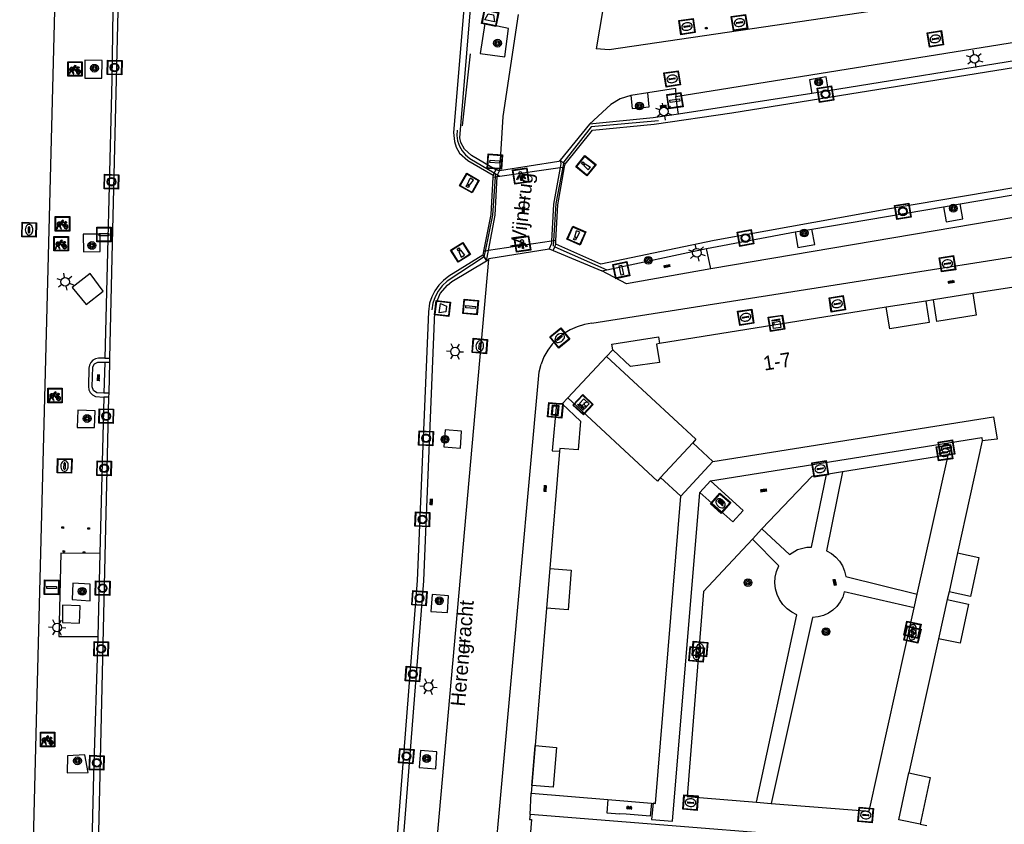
# Model space of a CAD drawing. Header units: metres. Extents: x 93870 to 95789, y 463036 to 464040.
# Tile 137 of 256: x 94283 to 94351, y 463856 to 463912. Entities that reach past the tile are written whole.
import ezdxf
from ezdxf.enums import TextEntityAlignment as Align

# ---------------------------------------------------------------- set-up
doc = ezdxf.new("R2010")
doc.units = ezdxf.units.M
doc.header["$LTSCALE"] = 25.4
for name, color, linetype in [('B_BEBOUWINGSGRENS_0', 1, 'Continuous'), ('B_LUIFEL_1', 200, 'Continuous'), ('B_OVERBOUWLIJN_LIJN_1', 7, 'Continuous'), ('G_GRENS_ALGEMEEN_0', 7, 'Continuous'), ('K_KUNSTWERKGRENS_0', 1, 'Continuous'), ('K_KUNSTWERKGRENS_1', 1, 'Continuous'), ('Q_AFVALBAK_0', 7, 'Continuous'), ('Q_BALUSTRADE_LIJN_1', 193, 'Continuous'), ('Q_BOOM_0', 3, 'Continuous'), ('Q_BRANDKRAAN_0', 5, 'Continuous'), ('Q_CAI-KAST_0', 10, 'Continuous'), ('Q_ELEKTRAKAST_0', 7, 'Continuous'), ('Q_FIETSENREK_0', 6, 'Continuous'), ('Q_INSPECTIE_OF_RIOOLPUT_0', 253, 'Continuous'), ('Q_KOLK_0', 254, 'Continuous'), ('Q_LICHTMAST_0', 2, 'Continuous'), ('Q_LICHTPUNT_1', 7, 'Continuous'), ('Q_MEERPAAL_0', 7, 'Continuous'), ('Q_MEERRING_0', 7, 'Continuous'), ('Q_STRAATNAAMBORD_0', 7, 'Continuous'), ('Q_VERKEERSBORDPAAL_0', 40, 'Continuous'), ('Q_WATERLEIDINGPUT_0', 5, 'Continuous'), ('Q_ZAND_ZOUTBAK_0', 7, 'Continuous'), ('S_GBKN_SYMBOOL_GV_GROOT_0', 7, 'Continuous'), ('S_GBKN_SYMBOOL_OV_GROOT_0', 7, 'Continuous'), ('S_GBKN_SYMBOOL_OV_GROOT_1', 7, 'Continuous'), ('T_HEK_LIJN_0', 6, 'Continuous'), ('T_MUUR_30CM_0', 10, 'Continuous'), ('V_WEGGRENS_0', 7, 'Continuous'), ('V_WEGGRENS_1', 7, 'Continuous'), ('W_KADEMUUR_30CM_0', 10, 'Continuous'), ('W_WATERGRENS_0', 5, 'Continuous'), ('Z_GBKN_HUISNUMMER_0', 252, 'Continuous'), ('Z_KUNSTWERKNAAM_1', 252, 'Continuous'), ('Z_STRAATNAAM_0', 252, 'Continuous')]:
    doc.layers.add(name, color=color, linetype=linetype)
doc.layers.add('Q_PAAL_STEEN_0', color=7, linetype='Continuous', true_color=0xa97373)
doc.layers.add('Q_PAALTJE_0', color=7, linetype='Continuous', true_color=0x666666)

# ---------------------------------------------------------------- blocks, each defined once
blk = doc.blocks.new('Q_ZAND_ZOUTBAK')
for points in [[(-0.5, 0.5), (0.5, 0.5), (0.5, -0.5), (-0.5, -0.5)], [(-0.336, 0.197), (0.331, 0.197), (0.19, -0.251), (-0.196, -0.251)]]:
    blk.add_lwpolyline(points, close=True)
blk.add_lwpolyline([(-0.442, 0.464), (0.438, 0.464, -0.414214), (0.459, 0.442), (0.459, -0.437, -0.414214), (0.438, -0.459), (-0.442, -0.459, -0.414214), (-0.463, -0.437), (-0.463, 0.442), (-0.463, 0.444), (-0.463, 0.446), (-0.463, 0.448), (-0.462, 0.45), (-0.461, 0.451), (-0.46, 0.453), (-0.459, 0.455), (-0.458, 0.456), (-0.457, 0.457), (-0.456, 0.459), (-0.454, 0.46), (-0.453, 0.461), (-0.451, 0.462), (-0.449, 0.462), (-0.447, 0.463), (-0.446, 0.463), (-0.444, 0.464), (-0.442, 0.464)], format="xyb")
blk = doc.blocks.new('Q_AFVALBAK')
for points in [[(-0.5, 0.5), (0.5, 0.5), (0.5, -0.5), (-0.5, -0.5)], [(-0.336, 0.197), (0.331, 0.197), (0.19, -0.251), (-0.196, -0.251)]]:
    blk.add_lwpolyline(points, close=True)
blk.add_lwpolyline([(-0.442, 0.464), (0.438, 0.464, -0.414214), (0.459, 0.442), (0.459, -0.437, -0.414214), (0.438, -0.459), (-0.442, -0.459, -0.414214), (-0.463, -0.437), (-0.463, 0.442), (-0.463, 0.444), (-0.463, 0.446), (-0.463, 0.448), (-0.462, 0.45), (-0.461, 0.451), (-0.46, 0.453), (-0.459, 0.455), (-0.458, 0.456), (-0.457, 0.457), (-0.456, 0.459), (-0.454, 0.46), (-0.453, 0.461), (-0.451, 0.462), (-0.449, 0.462), (-0.447, 0.463), (-0.446, 0.463), (-0.444, 0.464), (-0.442, 0.464)], format="xyb")
blk = doc.blocks.new('Q_STRAATNAAMBORD')
for points in [[(-0.5, 0.5), (0.5, 0.5), (0.5, -0.5), (-0.5, -0.5)], [(-0.369, 0.22), (0.358, 0.22), (0.358, -0.214), (-0.369, -0.214)]]:
    blk.add_lwpolyline(points, close=True)
for points in [[(-0.442, 0.464), (0.438, 0.464, -0.414214), (0.459, 0.442), (0.459, -0.437, -0.414214), (0.438, -0.459), (-0.442, -0.459, -0.414214), (-0.463, -0.437), (-0.463, 0.442), (-0.463, 0.444), (-0.463, 0.446), (-0.463, 0.448), (-0.462, 0.45), (-0.461, 0.451), (-0.46, 0.453), (-0.459, 0.455), (-0.458, 0.456), (-0.457, 0.457), (-0.456, 0.459), (-0.454, 0.46), (-0.453, 0.461), (-0.451, 0.462), (-0.449, 0.462), (-0.447, 0.463), (-0.446, 0.463), (-0.444, 0.464), (-0.442, 0.464)], [(-0.287, 0.16), (0.281, 0.16, -0.414214), (0.303, 0.139), (0.303, -0.134, -0.414214), (0.281, -0.156), (-0.287, -0.156, -0.414214), (-0.308, -0.134), (-0.308, 0.139), (-0.308, 0.14), (-0.308, 0.142), (-0.307, 0.144), (-0.307, 0.146), (-0.306, 0.148), (-0.305, 0.149), (-0.304, 0.151), (-0.303, 0.152), (-0.302, 0.154), (-0.3, 0.155), (-0.299, 0.156), (-0.297, 0.157), (-0.296, 0.158), (-0.294, 0.159), (-0.292, 0.159), (-0.29, 0.16), (-0.288, 0.16), (-0.287, 0.16)]]:
    blk.add_lwpolyline(points, format="xyb")
blk = doc.blocks.new('Q_ELEKTRAKAST')
for points in [[(-0.5, 0.5), (0.5, 0.5), (0.5, -0.5), (-0.5, -0.5)], [(-0.262, 0.264), (0.25, 0.264), (0.25, 0.187), (-0.262, 0.187)], [(-0.262, 0.107), (0.25, 0.107), (0.25, -0.332), (-0.262, -0.332)]]:
    blk.add_lwpolyline(points, close=True)
blk.add_lwpolyline([(-0.442, 0.464), (0.438, 0.464, -0.414214), (0.459, 0.442), (0.459, -0.437, -0.414214), (0.438, -0.459), (-0.442, -0.459, -0.414214), (-0.463, -0.437), (-0.463, 0.442), (-0.463, 0.444), (-0.463, 0.446), (-0.463, 0.448), (-0.462, 0.45), (-0.461, 0.451), (-0.46, 0.453), (-0.459, 0.455), (-0.458, 0.456), (-0.457, 0.457), (-0.456, 0.459), (-0.454, 0.46), (-0.453, 0.461), (-0.451, 0.462), (-0.449, 0.462), (-0.447, 0.463), (-0.446, 0.463), (-0.444, 0.464), (-0.442, 0.464)], format="xyb")
blk.add_lwpolyline([(-0.177, 0.001, -1), (-0.177, -0.069, -1)], format="xyb", close=True)
blk.add_lwpolyline([(0.044, 0.088), (-0.056, -0.112), (0.044, -0.112), (-0.056, -0.312)])
blk = doc.blocks.new('Q_CAI-KAST')
for points in [[(-0.5, 0.5), (0.5, 0.5), (0.5, -0.5), (-0.5, -0.5)], [(-0.262, 0.264), (0.25, 0.264), (0.25, 0.187), (-0.262, 0.187)], [(-0.262, 0.107), (0.25, 0.107), (0.25, -0.332), (-0.262, -0.332)]]:
    blk.add_lwpolyline(points, close=True)
blk.add_lwpolyline([(-0.442, 0.464), (0.438, 0.464, -0.414214), (0.459, 0.442), (0.459, -0.437, -0.414214), (0.438, -0.459), (-0.442, -0.459, -0.414214), (-0.463, -0.437), (-0.463, 0.442), (-0.463, 0.444), (-0.463, 0.446), (-0.463, 0.448), (-0.462, 0.45), (-0.461, 0.451), (-0.46, 0.453), (-0.459, 0.455), (-0.458, 0.456), (-0.457, 0.457), (-0.456, 0.459), (-0.454, 0.46), (-0.453, 0.461), (-0.451, 0.462), (-0.449, 0.462), (-0.447, 0.463), (-0.446, 0.463), (-0.444, 0.464), (-0.442, 0.464)], format="xyb")
blk.add_circle((-0.177, -0.034), 0.0354)
blk = doc.blocks.new('Q_LICHTMAST')
for points in [[(-0.26, 0.15), (-0.52, 0.3)], [(0, 0.3), (0, 0.6)], [(0.26, 0.15), (0.52, 0.3)], [(-0.26, -0.15), (-0.52, -0.3)], [(0, -0.3), (0, -0.6)], [(0.26, -0.15), (0.52, -0.3)]]:
    blk.add_lwpolyline(points)
blk.add_circle((0, 0), 0.3)
blk = doc.blocks.new('Q_VERKEERSBORDPAAL')
for points in [[(-0.5, 0.5), (0.5, 0.5), (0.5, -0.5), (-0.5, -0.5)], [(-0.08, 0.333), (0.071, 0.333), (0.071, -0.329), (-0.08, -0.329)]]:
    blk.add_lwpolyline(points, close=True)
blk.add_lwpolyline([(-0.442, 0.464), (0.438, 0.464, -0.414214), (0.459, 0.442), (0.459, -0.437, -0.414214), (0.438, -0.459), (-0.442, -0.459, -0.414214), (-0.463, -0.437), (-0.463, 0.442), (-0.463, 0.444), (-0.463, 0.446), (-0.463, 0.448), (-0.462, 0.45), (-0.461, 0.451), (-0.46, 0.453), (-0.459, 0.455), (-0.458, 0.456), (-0.457, 0.457), (-0.456, 0.459), (-0.454, 0.46), (-0.453, 0.461), (-0.451, 0.462), (-0.449, 0.462), (-0.447, 0.463), (-0.446, 0.463), (-0.444, 0.464), (-0.442, 0.464)], format="xyb")
blk = doc.blocks.new('Q_PAAL_STEEN')
for points in [[(-0.5, 0.5), (0.5, 0.5), (0.5, -0.5), (-0.5, -0.5)], [(-0.08, 0.333), (0.071, 0.333), (0.071, -0.329), (-0.08, -0.329)]]:
    blk.add_lwpolyline(points, close=True)
blk.add_lwpolyline([(-0.442, 0.464), (0.438, 0.464, -0.414214), (0.459, 0.442), (0.459, -0.437, -0.414214), (0.438, -0.459), (-0.442, -0.459, -0.414214), (-0.463, -0.437), (-0.463, 0.442), (-0.463, 0.444), (-0.463, 0.446), (-0.463, 0.448), (-0.462, 0.45), (-0.461, 0.451), (-0.46, 0.453), (-0.459, 0.455), (-0.458, 0.456), (-0.457, 0.457), (-0.456, 0.459), (-0.454, 0.46), (-0.453, 0.461), (-0.451, 0.462), (-0.449, 0.462), (-0.447, 0.463), (-0.446, 0.463), (-0.444, 0.464), (-0.442, 0.464)], format="xyb")
blk = doc.blocks.new('Q_PAALTJE')
at = {"color": 251, "true_color": 0x666666, "xscale": 0.1, "yscale": 0.1, "zscale": 0.01}
blk.add_blockref('Q_PAAL_STEEN', (0, 0), dxfattribs=at)
blk = doc.blocks.new('Q_KOLK')
blk.add_lwpolyline([(-0.5, 0.5), (0.5, 0.5), (0.5, -0.5), (-0.5, -0.5)], close=True)
for points in [[(-0.442, 0.464), (0.438, 0.464, -0.414214), (0.459, 0.442), (0.459, -0.437, -0.414214), (0.438, -0.459), (-0.442, -0.459, -0.414214), (-0.463, -0.437), (-0.463, 0.442, -0.414214), (-0.442, 0.464)], [(-0.345, 0.105, 0.380426), (-0.276, -0.18)], [(-0.008, 0.266, 0.240218), (-0.345, 0.105)], [(-0.194, 0.045, 0.853344), (-0.194, -0.032)], [(0.331, 0.111, 0.240191), (-0.008, 0.266)], [(0.185, -0.032, 0.849746), (0.185, 0.045)], [(0.267, -0.176, 0.380426), (0.331, 0.111)], [(-0.276, -0.18, 0.148452), (0.012, -0.257)], [(0.012, -0.257, 0.131742), (0.267, -0.176)]]:
    blk.add_lwpolyline(points, format="xyb")
for points in [[(-0.194, 0.045), (0.185, 0.045)], [(0.185, -0.032), (-0.194, -0.032)]]:
    blk.add_lwpolyline(points)
blk = doc.blocks.new('Q_WATERLEIDINGPUT')
blk.add_lwpolyline([(-0.5, 0.5), (0.5, 0.5), (0.5, -0.5), (-0.5, -0.5)], close=True)
for points in [[(-0.442, 0.464), (0.438, 0.464, -0.414214), (0.459, 0.442), (0.459, -0.437, -0.414214), (0.438, -0.459), (-0.442, -0.459, -0.414214), (-0.463, -0.437), (-0.463, 0.442), (-0.463, 0.444), (-0.463, 0.446), (-0.463, 0.448), (-0.462, 0.45), (-0.461, 0.451), (-0.46, 0.453), (-0.459, 0.455), (-0.458, 0.456), (-0.457, 0.457), (-0.456, 0.459), (-0.454, 0.46), (-0.453, 0.461), (-0.451, 0.462), (-0.449, 0.462), (-0.447, 0.463), (-0.446, 0.463), (-0.444, 0.464), (-0.442, 0.464)], [(-0.345, 0.105, 0.380426), (-0.276, -0.18)], [(-0.008, 0.266, 0.240218), (-0.345, 0.105)], [(-0.194, 0.045, 0.853344), (-0.194, -0.032)], [(0.331, 0.111, 0.240191), (-0.008, 0.266)], [(0.185, -0.032, 0.849746), (0.185, 0.045)], [(0.267, -0.176, 0.380426), (0.331, 0.111)], [(-0.276, -0.18, 0.148452), (0.012, -0.257)], [(0.012, -0.257, 0.131742), (0.267, -0.176)]]:
    blk.add_lwpolyline(points, format="xyb")
for points in [[(-0.194, 0.045), (0.185, 0.045)], [(0.185, -0.032), (-0.194, -0.032)]]:
    blk.add_lwpolyline(points)
blk = doc.blocks.new('Q_INSPECTIE_OF_RIOOLPUT')
blk.add_lwpolyline([(-0.5, 0.5), (0.5, 0.5), (0.5, -0.5), (-0.5, -0.5)], close=True)
for points in [[(-0.442, 0.464), (0.438, 0.464, -0.414214), (0.459, 0.442), (0.459, -0.437, -0.414214), (0.438, -0.459), (-0.442, -0.459, -0.414214), (-0.463, -0.437), (-0.463, 0.442), (-0.463, 0.444), (-0.463, 0.446), (-0.463, 0.448), (-0.462, 0.45), (-0.461, 0.451), (-0.46, 0.453), (-0.459, 0.455), (-0.458, 0.456), (-0.457, 0.457), (-0.456, 0.459), (-0.454, 0.46), (-0.453, 0.461), (-0.451, 0.462), (-0.449, 0.462), (-0.447, 0.463), (-0.446, 0.463), (-0.444, 0.464), (-0.442, 0.464)], [(-0.345, 0.105, 0.380426), (-0.276, -0.18)], [(-0.008, 0.266, 0.240218), (-0.345, 0.105)], [(-0.194, 0.045, 0.853344), (-0.194, -0.032)], [(0.331, 0.111, 0.240191), (-0.008, 0.266)], [(0.185, -0.032, 0.849746), (0.185, 0.045)], [(0.267, -0.176, 0.380426), (0.331, 0.111)], [(-0.276, -0.18, 0.148452), (0.012, -0.257)], [(0.012, -0.257, 0.131742), (0.267, -0.176)]]:
    blk.add_lwpolyline(points, format="xyb")
for points in [[(-0.194, 0.045), (0.185, 0.045)], [(0.185, -0.032), (-0.194, -0.032)]]:
    blk.add_lwpolyline(points)
blk = doc.blocks.new('Q_BRANDKRAAN')
blk.add_lwpolyline([(-0.5, 0.5), (0.5, 0.5), (0.5, -0.5), (-0.5, -0.5)], close=True)
for points in [[(-0.442, 0.464), (0.438, 0.464, -0.414214), (0.459, 0.442), (0.459, -0.437, -0.414214), (0.438, -0.459), (-0.442, -0.459, -0.414214), (-0.463, -0.437), (-0.463, 0.442), (-0.463, 0.444), (-0.463, 0.446), (-0.463, 0.448), (-0.462, 0.45), (-0.461, 0.451), (-0.46, 0.453), (-0.459, 0.455), (-0.458, 0.456), (-0.457, 0.457), (-0.456, 0.459), (-0.454, 0.46), (-0.453, 0.461), (-0.451, 0.462), (-0.449, 0.462), (-0.447, 0.463), (-0.446, 0.463), (-0.444, 0.464), (-0.442, 0.464)], [(-0.345, 0.105, 0.380426), (-0.276, -0.18)], [(-0.008, 0.266, 0.240218), (-0.345, 0.105)], [(-0.194, 0.045, 0.853344), (-0.194, -0.032)], [(0.331, 0.111, 0.240191), (-0.008, 0.266)], [(0.185, -0.032, 0.849746), (0.185, 0.045)], [(0.267, -0.176, 0.380426), (0.331, 0.111)], [(-0.276, -0.18, 0.148452), (0.012, -0.257)], [(0.012, -0.257, 0.131742), (0.267, -0.176)]]:
    blk.add_lwpolyline(points, format="xyb")
for points in [[(-0.194, 0.045), (0.185, 0.045)], [(0.185, -0.032), (-0.194, -0.032)]]:
    blk.add_lwpolyline(points)
blk = doc.blocks.new('Q_MEERRING')
blk.add_lwpolyline([(-0.5, 0.5), (0.5, 0.5), (0.5, -0.5), (-0.5, -0.5)], close=True)
blk.add_lwpolyline([(-0.442, 0.464), (0.438, 0.464, -0.414214), (0.459, 0.442), (0.459, -0.437, -0.414214), (0.438, -0.459), (-0.442, -0.459, -0.414214), (-0.463, -0.437), (-0.463, 0.442), (-0.463, 0.444), (-0.463, 0.446), (-0.463, 0.448), (-0.462, 0.45), (-0.461, 0.451), (-0.46, 0.453), (-0.459, 0.455), (-0.458, 0.456), (-0.457, 0.457), (-0.456, 0.459), (-0.454, 0.46), (-0.453, 0.461), (-0.451, 0.462), (-0.449, 0.462), (-0.447, 0.463), (-0.446, 0.463), (-0.444, 0.464), (-0.442, 0.464)], format="xyb")
for radius in [0.3, 0.3, 0.25, 0.25]:
    blk.add_circle((0, 0), radius)
blk = doc.blocks.new('Q_LICHTPUNT')
for points in [[(-0.5, 0.5), (0.5, 0.5), (0.5, -0.5), (-0.5, -0.5)], [(-0.463, 0.464), (0.459, 0.464), (0.459, -0.459), (-0.463, -0.459)], [(-0.123, 0.08), (-0.077, 0.051), (-0.255, -0.233), (-0.301, -0.204)], [(-0.033, 0.032), (0.021, 0.032), (0.021, -0.303), (-0.033, -0.303)], [(0.075, 0.051), (0.121, 0.079), (0.293, -0.209), (0.247, -0.236)]]:
    blk.add_lwpolyline(points, close=True)
blk.add_circle((-0.002, 0.21), 0.103)
blk = doc.blocks.new('Q_FIETSENREK')
for points in [[(-0.5, 0.5), (0.5, 0.5), (0.5, -0.5), (-0.5, -0.5)], [(-0.063, 0.145), (0.184, 0.054), (0.037, -0.093)]]:
    blk.add_lwpolyline(points, close=True)
for points in [[(-0.442, 0.464), (0.438, 0.464, -0.414214), (0.459, 0.442), (0.459, -0.437, -0.414214), (0.438, -0.459), (-0.442, -0.459, -0.414214), (-0.463, -0.437), (-0.463, 0.442), (-0.463, 0.444), (-0.463, 0.446), (-0.463, 0.448), (-0.462, 0.45), (-0.461, 0.451), (-0.46, 0.453), (-0.459, 0.455), (-0.458, 0.456), (-0.457, 0.457), (-0.456, 0.459), (-0.454, 0.46), (-0.453, 0.461), (-0.451, 0.462), (-0.449, 0.462), (-0.447, 0.463), (-0.446, 0.463), (-0.444, 0.464), (-0.442, 0.464)], [(-0.181, 0.106, 0.847256), (-0.324, -0.144)], [(-0.193, 0.075, 0.842492), (-0.305, -0.118)], [(-0.171, 0.065, 0.053288), (-0.193, 0.075)], [(-0.185, -0.134, 0.502492), (-0.147, 0.044)], [(-0.149, 0.089, 0.06236), (-0.181, 0.106)], [(-0.165, -0.161, 0.494489), (-0.125, 0.068)], [(-0.324, -0.144, 0.089606), (-0.421, -0.348)], [(-0.296, -0.162, 0.110942), (-0.375, -0.348)], [(-0.294, -0.105, 0.006942), (-0.305, -0.118)], [(-0.296, -0.162, 0.02458), (-0.283, -0.168)], [(-0.212, -0.105, 0.381614), (-0.294, -0.105)], [(-0.283, -0.168, 0.148109), (-0.198, -0.173)], [(-0.223, -0.136, 0.533998), (-0.276, -0.136)], [(-0.276, -0.136, 0.009682), (-0.271, -0.138)], [(-0.271, -0.138, 0.120201), (-0.218, -0.144)], [(-0.218, -0.144, 0.003554), (-0.223, -0.136)], [(-0.185, -0.134, 0.017985), (-0.212, -0.105)], [(-0.122, -0.348, 0.075837), (-0.198, -0.173)], [(-0.075, -0.348, 0.094234), (-0.165, -0.161)], [(0.095, -0.16, 0.385208), (0.186, -0.333)], [(0.209, -0.054, 0.224648), (0.108, -0.128)], [(0.126, -0.171, 0.376993), (0.197, -0.303)], [(0.212, -0.086, 0.20829), (0.139, -0.139)], [(0.186, -0.333, 1), (0.287, -0.06)], [(0.197, -0.303, 1), (0.276, -0.09)], [(0.287, -0.06, 0.086253), (0.238, -0.051)], [(0.276, -0.09, 0.079305), (0.241, -0.083)]]:
    blk.add_lwpolyline(points, format="xyb")
for points in [[(-0.171, 0.065), (-0.263, -0.038), (-0.239, -0.059), (-0.147, 0.044)], [(0.081, 0.221), (-0.003, 0.252), (-0.149, 0.089)], [(-0.125, 0.068), (-0.086, 0.111), (0.018, -0.131), (0.095, -0.16)], [(0.238, -0.051), (0.229, 0.053), (0.261, 0.093), (0.302, 0.078), (0.314, 0.11), (0.192, 0.155), (0.18, 0.123), (0.231, 0.104), (0.207, 0.076), (-0.04, 0.167), (0, 0.216), (0.07, 0.191), (0.081, 0.221)], [(0.209, -0.054), (0.199, 0.029), (0.057, -0.108)], [(-0.421, -0.348), (-0.375, -0.348)], [(-0.122, -0.348), (-0.075, -0.348)], [(0.057, -0.108), (0.108, -0.128)], [(0.126, -0.171), (0.253, -0.218), (0.241, -0.083)], [(0.139, -0.139), (0.222, -0.17), (0.212, -0.086)]]:
    blk.add_lwpolyline(points)
blk = doc.blocks.new('Q_BOOM')
for radius in [0.27, 0.18, 0.09]:
    blk.add_circle((0, 0), radius)
blk = doc.blocks.new('Q_MEERPAAL')
for points in [[(-0.5, 0.5), (0.5, 0.5), (0.5, -0.5), (-0.5, -0.5)], [(-0.076, 0.32), (0.068, 0.32), (0.068, 0.17), (-0.076, 0.17)]]:
    blk.add_lwpolyline(points, close=True)
blk.add_lwpolyline([(-0.442, 0.464), (0.438, 0.464, -0.414214), (0.459, 0.442), (0.459, -0.437, -0.414214), (0.438, -0.459), (-0.442, -0.459, -0.414214), (-0.463, -0.437), (-0.463, 0.442), (-0.463, 0.444), (-0.463, 0.446), (-0.463, 0.448), (-0.462, 0.45), (-0.461, 0.451), (-0.46, 0.453), (-0.459, 0.455), (-0.458, 0.456), (-0.457, 0.457), (-0.456, 0.459), (-0.454, 0.46), (-0.453, 0.461), (-0.451, 0.462), (-0.449, 0.462), (-0.447, 0.463), (-0.446, 0.463), (-0.444, 0.464), (-0.442, 0.464)], format="xyb")
for points in [[(-0.076, 0.124), (-0.136, -0.311)], [(-0.076, 0.124), (0.068, 0.124)], [(0.068, 0.124), (0.122, -0.311)], [(-0.136, -0.311), (0.122, -0.311)]]:
    blk.add_lwpolyline(points)
blk = doc.blocks.new('S_GBKN_SYMBOOL_OV_GROOT')
for points in [[(-0.21875, 0.0625), (0.21875, 0.0625)], [(-0.21875, 0), (0.21875, 0)], [(-0.1875, 0.0625), (-0.1875, 0)], [(-0.125, 0.09375), (-0.125, 0.0625)], [(-0.125, 0), (-0.125, -0.0625)], [(-0.0625, 0.0625), (-0.0625, 0)], [(0, 0.09375), (0, 0.0625)], [(0, 0), (0, -0.0625)], [(0.0625, 0.0625), (0.0625, 0)], [(0.125, 0.09375), (0.125, 0.0625)], [(0.125, 0), (0.125, -0.0625)], [(0.1875, 0.0625), (0.1875, 0)], [(-0.21875, -0.0625), (0.21875, -0.0625)], [(-0.1875, -0.0625), (-0.1875, -0.09375)], [(-0.0625, -0.0625), (-0.0625, -0.09375)], [(0.0625, -0.0625), (0.0625, -0.09375)], [(0.1875, -0.0625), (0.1875, -0.09375)]]:
    blk.add_lwpolyline(points)
blk = doc.blocks.new('S_GBKN_SYMBOOL_GV_GROOT')
for points in [[(-0.1875, 0.03125), (-0.09375, 0.09375)], [(-0.1875, -0.0625), (0.0625, 0.09375)], [(-0.1875, 0.09375), (0.125, -0.09375)], [(-0.1875, 0), (-0.03125, -0.09375)], [(-0.125, -0.09375), (0.1875, 0.09375)], [(-0.0625, 0.09375), (0.1875, -0.0625)], [(0.03125, -0.09375), (0.1875, 0)], [(0.09375, 0.09375), (0.1875, 0.03125)]]:
    blk.add_lwpolyline(points)

msp = doc.modelspace()

# ---------------------------------------------------------------- linework, layer by layer
at = {"layer": 'B_BEBOUWINGSGRENS_0'}
for p, q in [((94358.599, 463894.377), (94348.982, 463892.852)), ((94346.242, 463892.41), (94345.718, 463892.336)), ((94342.971, 463891.9), (94327.248, 463889.395)), ((94323.999, 463888.956), (94323.572, 463888.5)), ((94327.248, 463889.395), (94327.033, 463889.348)), ((94320.885, 463885.631), (94320.482, 463885.201)), ((94320.482, 463885.201), (94321.776, 463884.006)), ((94320.311, 463881.928), (94319.628, 463873.807)), ((94319.403, 463871.053), (94318.612, 463861.528)), ((94318.383, 463858.768), (94318.342, 463858.238)), ((94318.342, 463858.238), (94323.67, 463857.789)), ((94323.67, 463857.789), (94326.681, 463857.535)), ((94326.681, 463857.535), (94326.964, 463857.511)), ((94345.48, 463854.583), (94318.263, 463856.738))]:
    msp.add_line(p, q, dxfattribs=at)
for points in [[(94345.718, 463892.336), (94345.943, 463890.855), (94343.207, 463890.419), (94342.971, 463891.9)], [(94348.982, 463892.852), (94349.208, 463891.351), (94346.471, 463890.928), (94346.242, 463892.41)], [(94327.033, 463889.348), (94327.246, 463888.079), (94325.224, 463887.807), (94323.999, 463888.956)], [(94323.572, 463888.5), (94329.77, 463882.756), (94329.545, 463882.514)], [(94327.317, 463880.104), (94327.093, 463879.861), (94320.885, 463885.631)], [(94329.545, 463882.514), (94330.951, 463881.209), (94350.412, 463884.305), (94350.655, 463882.774), (94349.629, 463882.653)], [(94321.776, 463884.006), (94321.613, 463882.012), (94320.327, 463882.117), (94320.311, 463881.928)], [(94349.629, 463882.653), (94347.915, 463874.883), (94349.383, 463874.568), (94348.81, 463871.854), (94347.32, 463872.185), (94347.202, 463871.648), (94348.666, 463871.325), (94348.086, 463868.622), (94346.602, 463868.935), (94344.537, 463859.635), (94346.002, 463859.309), (94345.319, 463856.081), (94345.787, 463855.977)], [(94326.964, 463857.511), (94328.718, 463878.812), (94327.317, 463880.104)], [(94319.628, 463873.807), (94321.127, 463873.689), (94320.898, 463870.929), (94319.403, 463871.053)], [(94318.612, 463861.528), (94320.107, 463861.404), (94319.878, 463858.644), (94318.383, 463858.768)], [(94318.263, 463856.738), (94318.234, 463856.409), (94318.36, 463856.393), (94317.441, 463844.704)]]:
    msp.add_lwpolyline(points, dxfattribs=at)
at = {"layer": 'B_LUIFEL_1'}
for p, q in [((94329.545, 463882.514), (94327.317, 463880.104)), ((94330.049, 463879.064), (94330.779, 463879.875))]:
    msp.add_line(p, q, dxfattribs=at)
for points in [[(94330.779, 463879.875), (94349.592, 463882.867), (94349.629, 463882.653)], [(94326.964, 463857.511), (94326.808, 463857.524), (94326.694, 463856.402), (94328.155, 463856.289), (94330.049, 463879.064)]]:
    msp.add_lwpolyline(points, dxfattribs=at)
at = {"layer": 'B_OVERBOUWLIJN_LIJN_1'}
for p, q in [((94345.718, 463892.336), (94342.971, 463891.9)), ((94348.982, 463892.852), (94346.242, 463892.41)), ((94323.572, 463888.5), (94320.885, 463885.631)), ((94330.951, 463881.209), (94328.718, 463878.812)), ((94347.915, 463874.883), (94347.32, 463872.185)), ((94319.628, 463873.807), (94319.403, 463871.053)), ((94347.202, 463871.648), (94346.602, 463868.935)), ((94318.383, 463858.768), (94318.612, 463861.528))]:
    msp.add_line(p, q, dxfattribs=at)
msp.add_lwpolyline([(94345.319, 463856.081), (94343.832, 463856.387), (94344.537, 463859.635)], dxfattribs=at)
at = {"layer": 'G_GRENS_ALGEMEEN_0'}
for p, q in [((94338.969, 463906.912), (94337.805, 463906.725)), ((94346.934, 463898.872), (94348.096, 463899.069)), ((94336.65, 463897.13), (94337.811, 463897.327)), ((94288.778, 463888.379), (94289.127, 463888.376)), ((94288.771, 463888.093), (94288.717, 463885.944)), ((94288.771, 463888.093), (94289.12, 463888.091)), ((94289.063, 463885.662), (94288.71, 463885.664)), ((94289.069, 463885.942), (94288.717, 463885.944)), ((94288.434, 463874.836), (94288.288, 463869.077))]:
    msp.add_line(p, q, dxfattribs=at)
for points in [[(94288.717, 463885.944), (94288.214, 463885.967), (94287.987, 463886.131), (94287.904, 463886.399), (94287.941, 463887.779), (94288.07, 463887.995), (94288.301, 463888.095), (94288.771, 463888.093)], [(94334.341, 463876.548), (94336.252, 463874.773), (94336.813, 463875.124), (94337.457, 463875.278), (94337.789, 463875.276), (94338.818, 463880.311)], [(94339.932, 463880.497), (94338.831, 463875.021), (94339.168, 463874.835), (94339.47, 463874.594), (94339.726, 463874.307), (94339.931, 463873.98), (94340.078, 463873.624), (94340.163, 463873.248), (94345.12, 463872.027)], [(94330.049, 463879.064), (94332.331, 463877.029), (94333.044, 463877.815), (94330.779, 463879.875)], [(94333.974, 463857.603), (94336.773, 463870.584), (94336.413, 463870.77), (94336.087, 463871.013), (94335.806, 463871.305), (94335.576, 463871.64), (94335.404, 463872.007), (94335.294, 463872.398), (94335.249, 463872.801), (94335.271, 463873.206), (94335.358, 463873.602), (94335.509, 463873.979), (94333.685, 463875.839)], [(94344.912, 463871.071), (94340.061, 463872.185), (94339.947, 463871.821), (94339.774, 463871.481), (94339.546, 463871.175), (94339.271, 463870.911), (94338.955, 463870.697), (94338.608, 463870.538), (94338.24, 463870.44), (94337.86, 463870.404), (94334.993, 463857.523)]]:
    msp.add_lwpolyline(points, dxfattribs=at)
at = {"layer": 'K_KUNSTWERKGRENS_0'}
for p, q in [((94316.171, 463900.986), (94320.347, 463901.593)), ((94320.347, 463901.593), (94320.538, 463901.621)), ((94320.538, 463901.621), (94320.66, 463901.639)), ((94320.66, 463901.639), (94320.66, 463901.639)), ((94315.693, 463900.916), (94315.86, 463900.941)), ((94315.693, 463900.916), (94315.693, 463900.916)), ((94315.86, 463900.941), (94315.996, 463900.96)), ((94315.996, 463900.96), (94316.171, 463900.986)), ((94314.993, 463895.524), (94315.074, 463895.393)), ((94315.074, 463895.393), (94315.237, 463895.131))]:
    msp.add_line(p, q, dxfattribs=at)
at = {"layer": 'K_KUNSTWERKGRENS_1'}
for p, q in [((94320.564, 463901.924), (94320.348, 463902.095)), ((94320.592, 463901.902), (94320.564, 463901.924)), ((94320.693, 463901.822), (94320.592, 463901.902)), ((94315.785, 463901.214), (94315.701, 463901.06)), ((94315.903, 463901.432), (94315.785, 463901.214)), ((94316.155, 463901.363), (94315.903, 463901.432)), ((94320.66, 463901.639), (94320.693, 463901.822)), ((94320.045, 463896.266), (94320.059, 463896.537)), ((94315.045, 463895.783), (94314.993, 463895.524)), ((94319.585, 463895.96), (94319.869, 463895.847)), ((94319.869, 463895.847), (94319.974, 463896.097)), ((94319.974, 463896.097), (94320.045, 463896.266)), ((94314.993, 463895.524), (94315.237, 463895.131)), ((94315.237, 463895.131), (94315.387, 463895.215))]:
    msp.add_line(p, q, dxfattribs=at)
for points in [[(94320.348, 463902.095), (94320.259, 463901.998), (94316.155, 463901.363)], [(94320.059, 463896.537), (94320.183, 463899.013), (94320.66, 463901.639)], [(94315.693, 463900.916), (94315.551, 463898.328), (94315.045, 463895.783)], [(94315.387, 463895.215), (94315.407, 463895.293), (94319.585, 463895.96)]]:
    msp.add_lwpolyline(points, dxfattribs=at)
at = {"layer": 'Q_BALUSTRADE_LIJN_1'}
for p, q in [((94320.591, 463901.902), (94320.538, 463901.621)), ((94320.592, 463901.902), (94320.591, 463901.902)), ((94320.606, 463901.978), (94320.592, 463901.902)), ((94320.606, 463901.978), (94320.606, 463901.978)), ((94315.86, 463900.941), (94315.875, 463901.161)), ((94315.875, 463901.161), (94315.875, 463901.163)), ((94319.899, 463896.513), (94319.876, 463896.14)), ((94315.092, 463895.405), (94315.174, 463895.803))]:
    msp.add_line(p, q, dxfattribs=at)
for points in [[(94320.538, 463901.621), (94320.055, 463899.101), (94319.899, 463896.513)], [(94315.174, 463895.803), (94315.688, 463898.298), (94315.86, 463900.941)]]:
    msp.add_lwpolyline(points, dxfattribs=at)
at = {"layer": 'T_HEK_LIJN_0'}
for p, q in [((94313.59, 463904.481), (94314.125, 463909.472)), ((94320.606, 463901.978), (94320.564, 463901.924)), ((94320.564, 463901.924), (94320.564, 463901.924)), ((94315.785, 463901.214), (94315.875, 463901.161)), ((94315.875, 463901.161), (94316.017, 463901.077)), ((94316.017, 463901.077), (94316.171, 463900.986)), ((94319.974, 463896.097), (94319.974, 463896.097)), ((94319.974, 463896.097), (94323.583, 463894.509))]:
    msp.add_line(p, q, dxfattribs=at)
for points in [[(94327.166, 463904.833), (94322.506, 463904.413), (94320.606, 463901.978)], [(94313.216, 463904.183), (94313.196, 463903.807), (94313.246, 463903.434), (94313.365, 463903.078), (94313.548, 463902.749), (94313.79, 463902.46), (94314.081, 463902.222), (94315.785, 463901.214)], [(94315.074, 463895.393), (94312.513, 463893.707), (94312.176, 463893.391), (94311.896, 463893.024), (94311.68, 463892.616), (94311.534, 463892.178), (94311.463, 463891.722)]]:
    msp.add_lwpolyline(points, dxfattribs=at)
at = {"layer": 'T_MUUR_30CM_0'}
for points in [[(94323.999, 463888.956), (94323.942, 463889.35), (94327.183, 463889.859), (94327.248, 463889.395)], [(94320.482, 463885.201), (94320.089, 463885.236), (94319.807, 463881.95), (94320.311, 463881.928)], [(94323.67, 463857.789), (94323.6, 463856.87), (94324.501, 463856.8)], [(94326.681, 463857.535), (94326.604, 463856.638), (94324.928, 463856.768)]]:
    msp.add_lwpolyline(points, dxfattribs=at)
at = {"layer": 'V_WEGGRENS_0'}
for p, q in [((94328.368, 463906.516), (94417.387, 463920.759)), ((94323.309, 463912.546), (94322.856, 463909.815)), ((94316.51, 463909.25), (94316.77, 463911.22)), ((94354.884, 463909.473), (94338.969, 463906.912)), ((94288.6, 463909), (94287.39, 463909.03)), ((94326.433, 463906.762), (94325.266, 463906.583)), ((94328.353, 463907.057), (94326.433, 463906.762)), ((94328.353, 463907.057), (94328.368, 463906.516)), ((94337.805, 463906.725), (94328.55, 463905.285)), ((94328.55, 463905.285), (94328.368, 463906.516)), ((94322.38, 463904.592), (94320.348, 463902.095)), ((94348.096, 463899.069), (94357.118, 463900.597)), ((94337.811, 463897.327), (94346.934, 463898.872)), ((94330.505, 463895.987), (94336.65, 463897.13)), ((94288.459, 463896.97), (94287.27, 463896.97)), ((94319.869, 463895.847), (94323.249, 463894.435)), ((94323.583, 463894.509), (94330.505, 463895.987)), ((94330.797, 463894.567), (94330.505, 463895.987)), ((94315.387, 463895.215), (94309.476, 463829.01)), ((94323.249, 463894.435), (94323.583, 463894.509)), ((94287.76, 463894.25), (94286.51, 463893.28)), ((94320.885, 463885.631), (94323.572, 463888.5)), ((94288.71, 463885.664), (94288.434, 463874.836)), ((94288.11, 463884.72), (94286.9, 463884.78)), ((94313.435, 463882.149), (94313.515, 463883.316)), ((94347.023, 463881.628), (94339.932, 463880.497)), ((94347.263, 463881.666), (94347.023, 463881.628)), ((94339.932, 463880.497), (94338.818, 463880.311)), ((94334.341, 463876.548), (94333.685, 463875.839)), ((94312.531, 463870.74), (94312.611, 463871.907)), ((94344.912, 463871.071), (94345.12, 463872.027)), ((94287.02, 463870), (94287.06, 463871.22)), ((94311.724, 463859.915), (94311.805, 463861.082)), ((94318.612, 463861.528), (94318.383, 463858.768)), ((94287.39, 463860.88), (94286.18, 463860.81)), ((94318.263, 463856.738), (94318.342, 463858.238)), ((94333.974, 463857.603), (94334.993, 463857.523)), ((94324.928, 463856.768), (94324.501, 463856.8))]:
    msp.add_line(p, q, dxfattribs=at)
for points in [[(94284.06, 463864.14), (94286.834, 463971.563), (94288.559, 463977.652), (94288.836, 463984.606)], [(94288.836, 463984.606), (94290.99, 463984.995), (94290.695, 463973.912), (94290.43, 463960.902), (94289.64, 463933.329), (94289.27, 463907.699), (94288.778, 463888.379)], [(94315.903, 463901.432), (94314.195, 463902.419), (94313.726, 463902.85), (94313.477, 463903.322), (94313.408, 463903.642), (94317.037, 463947.552)], [(94414.88, 463925.86), (94414.52, 463925.01), (94413.26, 463924.38), (94378.84, 463917.86), (94323.744, 463909.741), (94322.856, 463909.815)], [(94317.436, 463912.184), (94316.38, 463905.13), (94316.155, 463901.363)], [(94316.77, 463911.22), (94315.12, 463911.56), (94314.8, 463909.5), (94316.51, 463909.25)], [(94416.2, 463910.558), (94416.488, 463909.075), (94330.797, 463894.567)], [(94287.39, 463909.03), (94287.38, 463907.78), (94288.56, 463907.78), (94288.6, 463909)], [(94338.969, 463906.912), (94338.795, 463907.877), (94337.635, 463907.668), (94337.805, 463906.725)], [(94325.266, 463906.583), (94325.356, 463905.678), (94326.529, 463905.794), (94326.433, 463906.762)], [(94325.266, 463906.583), (94324.524, 463906.361), (94323.865, 463905.952), (94322.38, 463904.592)], [(94328.55, 463905.285), (94326.812, 463905.028), (94322.38, 463904.592)], [(94322.56, 463890.797), (94373.625, 463898.837), (94373.975, 463898.793), (94374.308, 463898.678), (94374.609, 463898.496), (94374.866, 463898.255), (94375.039, 463898.016), (94375.247, 463897.468), (94375.255, 463896.881)], [(94346.934, 463898.872), (94347.121, 463897.833), (94348.281, 463898.042), (94348.096, 463899.069)], [(94336.65, 463897.13), (94336.846, 463896.039), (94338.005, 463896.248), (94337.811, 463897.327)], [(94287.27, 463896.97), (94287.29, 463895.75), (94288.459, 463895.78), (94288.459, 463896.97)], [(94307.457, 463829.191), (94310.889, 463872.943), (94311.672, 463891.562), (94311.739, 463892.123), (94312.034, 463892.847), (94312.536, 463893.447), (94312.85, 463893.681), (94315.237, 463895.131)], [(94330.797, 463894.567), (94324.965, 463893.533), (94323.249, 463894.435)], [(94286.51, 463893.28), (94287.489, 463892.09), (94288.67, 463893.03), (94287.76, 463894.25)], [(94322.56, 463890.797), (94322.036, 463890.71), (94321.528, 463890.557), (94321.043, 463890.341), (94320.589, 463890.065), (94320.175, 463889.733), (94319.806, 463889.351), (94319.489, 463888.925), (94319.228, 463888.463), (94319.028, 463887.971)], [(94288.778, 463888.379), (94288.345, 463888.382), (94288.139, 463888.335), (94287.953, 463888.231), (94287.805, 463888.079), (94287.706, 463887.891), (94287.664, 463887.683), (94287.641, 463886.411), (94287.673, 463886.19), (94287.77, 463885.99), (94287.924, 463885.829), (94288.119, 463885.722), (94288.71, 463885.664)], [(94315.07, 463845.11), (94318.888, 463887.432), (94319.028, 463887.971)], [(94286.9, 463884.78), (94286.85, 463883.56), (94288.05, 463883.56), (94288.11, 463884.72)], [(94313.515, 463883.316), (94312.389, 463883.41), (94312.295, 463882.239), (94313.435, 463882.149)], [(94345.12, 463872.027), (94347.235, 463881.54), (94347.263, 463881.666)], [(94338.818, 463880.311), (94337.801, 463880.173), (94334.341, 463876.548)], [(94333.685, 463875.839), (94330.284, 463872.196), (94329.169, 463857.991), (94333.974, 463857.603)], [(94288.434, 463874.836), (94285.717, 463874.872), (94285.588, 463869.094), (94288.288, 463869.077)], [(94287.76, 463872.72), (94286.57, 463872.78), (94286.52, 463871.66), (94287.75, 463871.56), (94287.76, 463872.72)], [(94312.611, 463871.907), (94311.485, 463872.001), (94311.391, 463870.83), (94312.531, 463870.74)], [(94287.06, 463871.22), (94285.85, 463871.25), (94285.84, 463870.06), (94287.02, 463870)], [(94334.993, 463857.523), (94341.775, 463856.975), (94344.912, 463871.071)], [(94288.288, 463869.077), (94287.987, 463859.512), (94287.283, 463829.818)], [(94287.073, 463812.13), (94284.286, 463813.171), (94283.937, 463813.343), (94283.623, 463813.572), (94283.353, 463813.852), (94283.134, 463814.173), (94282.973, 463814.528), (94282.876, 463814.904), (94282.833, 463815.409), (94284.06, 463864.14)], [(94311.805, 463861.082), (94310.678, 463861.176), (94310.585, 463860.005), (94311.724, 463859.915)], [(94286.18, 463860.81), (94286.17, 463859.63), (94287.62, 463859.66), (94287.39, 463860.88)]]:
    msp.add_lwpolyline(points, dxfattribs=at)
at = {"layer": 'V_WEGGRENS_1'}
for p, q in [((94316.017, 463901.077), (94316.155, 463901.363)), ((94315.237, 463895.131), (94315.373, 463895.832))]:
    msp.add_line(p, q, dxfattribs=at)
for points in [[(94320.348, 463902.095), (94320.398, 463901.875), (94320.347, 463901.593)], [(94320.347, 463901.593), (94319.884, 463899.047), (94319.756, 463896.491)], [(94315.373, 463895.832), (94315.849, 463898.29), (94315.996, 463900.96)], [(94315.996, 463900.96), (94316.001, 463901.044), (94316.017, 463901.077)], [(94319.756, 463896.491), (94319.748, 463896.334), (94319.585, 463895.96)]]:
    msp.add_lwpolyline(points, dxfattribs=at)
at = {"layer": 'W_KADEMUUR_30CM_0'}
for p, q in [((94320.66, 463901.639), (94320.693, 463901.822)), ((94315.701, 463901.06), (94315.693, 463900.916)), ((94319.756, 463896.491), (94315.373, 463895.832)), ((94319.899, 463896.513), (94319.756, 463896.491)), ((94320.059, 463896.537), (94319.899, 463896.513)), ((94315.174, 463895.803), (94315.045, 463895.783)), ((94315.373, 463895.832), (94315.174, 463895.803))]:
    msp.add_line(p, q, dxfattribs=at)
for points in [[(94320.045, 463896.266), (94320.059, 463896.537), (94320.059, 463896.537)], [(94315.045, 463895.783), (94315.044, 463895.783), (94314.993, 463895.524)]]:
    msp.add_lwpolyline(points, dxfattribs=at)
at = {"layer": 'W_WATERGRENS_0'}
for p, q in [((94289.314, 463896.317), (94291.454, 463985.534)), ((94289.127, 463888.376), (94289.314, 463896.317)), ((94289.12, 463888.091), (94289.127, 463888.376)), ((94289.069, 463885.942), (94289.12, 463888.091)), ((94287.749, 463829.816), (94289.063, 463885.662)), ((94289.063, 463885.662), (94289.069, 463885.942))]:
    msp.add_line(p, q, dxfattribs=at)
for points in [[(94322.612, 463993.825), (94322.174, 463993.657), (94321.762, 463993.431), (94321.385, 463993.151), (94321.05, 463992.823), (94320.762, 463992.452), (94320.527, 463992.046), (94320.349, 463991.611), (94320.232, 463991.157), (94312.965, 463904.02)], [(94320.693, 463901.822), (94322.595, 463904.167), (94326.878, 463904.592), (94332.257, 463905.388), (94411.662, 463918.177), (94416.654, 463919.41)], [(94420.041, 463911.573), (94416.418, 463911.045), (94404.1, 463909.008), (94343.191, 463898.719), (94331.023, 463896.539), (94323.169, 463894.895), (94320.045, 463896.266)], [(94312.965, 463904.02), (94313.019, 463903.395), (94313.131, 463902.992), (94313.379, 463902.587), (94313.952, 463902.065), (94315.701, 463901.06)], [(94314.993, 463895.524), (94312.643, 463894.05), (94312.265, 463893.77), (94311.935, 463893.436), (94311.661, 463893.054), (94311.448, 463892.635), (94311.302, 463892.188)], [(94311.302, 463892.188), (94311.219, 463891.595), (94310.443, 463872.968), (94306.321, 463820.434), (94305.486, 463811.647), (94303.55, 463811.515)]]:
    msp.add_lwpolyline(points, dxfattribs=at)
at = {"layer": 'Z_KUNSTWERKNAAM_1'}
msp.add_line((94317.821, 463898.604), (94317.938, 463899.597), dxfattribs=at)
at = {"layer": 'Z_STRAATNAAM_0'}
msp.add_line((94313.683, 463867.91), (94313.767, 463868.906), dxfattribs=at)

# ---------------------------------------------------------------- block references
at = {"layer": 'Q_AFVALBAK_0', "rotation": 168.3565685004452}
msp.add_blockref('Q_AFVALBAK', (94315.5, 463911.955), dxfattribs=at)
at = {"layer": 'Q_BOOM_0'}
for p, rotation in [((94316.01, 463910.205), 82.48157312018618), ((94288.06, 463908.47), 88.12212255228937), ((94338.285, 463907.526), 10.21354199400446), ((94325.854, 463905.849), 5.647715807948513), ((94347.625, 463898.77), 9.62216495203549), ((94337.281, 463897.055), 9.630297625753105), ((94287.88, 463896.19), 1.470056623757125), ((94326.469, 463895.161), 12.052919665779), ((94287.55, 463884.19), 87.03906386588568), ((94312.37, 463882.75), 85.41052138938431), ((94333.375, 463872.822), 46.9676501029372), ((94287.209, 463872.22), 177.1135814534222), ((94311.97, 463871.56), 175.2279361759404), ((94338.788, 463869.422), 77.45188381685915), ((94311.1, 463860.63), 85.45914035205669), ((94286.88, 463860.47), 3.310941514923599)]:
    msp.add_blockref('Q_BOOM', p, dxfattribs=dict(at, rotation=rotation))
at = {"layer": 'Q_BRANDKRAAN_0'}
for p, rotation in [((94332.792, 463911.631), 8.382830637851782), ((94283.526, 463897.279), 88.5207713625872), ((94333.224, 463891.209), 9.052325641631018)]:
    msp.add_blockref('Q_BRANDKRAAN', p, dxfattribs=dict(at, rotation=rotation))
at = {"layer": 'Q_CAI-KAST_0', "rotation": 9.052325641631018}
msp.add_blockref('Q_CAI-KAST', (94335.351, 463890.795), dxfattribs=at)
at = {"layer": 'Q_ELEKTRAKAST_0', "rotation": 137.0942039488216}
msp.add_blockref('Q_ELEKTRAKAST', (94321.945, 463885.149), dxfattribs=at)
at = {"layer": 'Q_FIETSENREK_0'}
for p in [(94286.711, 463908.419), (94285.84, 463897.687), (94285.752, 463896.304), (94285.329, 463885.789), (94284.811, 463861.945)]:
    msp.add_blockref('Q_FIETSENREK', p, dxfattribs=at)
at = {"layer": 'Q_INSPECTIE_OF_RIOOLPUT_0'}
for p, rotation in [((94346.374, 463910.504), 9.090251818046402), ((94328.124, 463907.73), 8.734949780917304), ((94347.214, 463894.923), 8.947561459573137), ((94314.783, 463889.214), 84.89797273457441), ((94285.989, 463880.91), 88.52077136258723)]:
    msp.add_blockref('Q_INSPECTIE_OF_RIOOLPUT', p, dxfattribs=dict(at, rotation=rotation))
at = {"layer": 'Q_KOLK_0'}
for p, rotation in [((94347.01, 463881.825), 8.997143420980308), ((94347.147, 463882.133), 9.036579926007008), ((94338.391, 463880.709), 9.036579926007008), ((94331.476, 463878.322), 138.2746455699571), ((94344.786, 463869.55), 77.45354799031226), ((94344.79, 463869.22), 77.45354799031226), ((94330.048, 463868.221), 85.51185680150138), ((94329.82, 463867.852), 85.51185680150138), ((94329.392, 463857.576), 175.3834271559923), ((94341.543, 463856.717), 175.3804156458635)]:
    msp.add_blockref('Q_KOLK', p, dxfattribs=dict(at, rotation=rotation))
at = {"layer": 'Q_LICHTMAST_0'}
for p, rotation in [((94349.094, 463909.121), 9.141519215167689), ((94327.544, 463905.467), 8.411436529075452), ((94329.84, 463895.686), 12.052919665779), ((94286.034, 463893.674), 129.443757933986), ((94313.062, 463888.829), 87.59191274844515), ((94285.462, 463869.709), 88.72102321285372), ((94311.231, 463865.607), 85.51478149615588)]:
    msp.add_blockref('Q_LICHTMAST', p, dxfattribs=dict(at, rotation=rotation))
at = {"layer": 'Q_LICHTPUNT_1'}
for p, rotation in [((94317.623, 463900.997), 8.276574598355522), ((94317.741, 463896.285), 8.550318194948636)]:
    msp.add_blockref('Q_LICHTPUNT', p, dxfattribs=dict(at, rotation=rotation))
at = {"layer": 'Q_MEERPAAL_0'}
for p, rotation in [((94322.14, 463901.72), 50.95492618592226), ((94314.06, 463900.51), 150.1177190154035), ((94321.48, 463896.87), 156.3052304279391), ((94313.45, 463895.71), 32.09733661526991)]:
    msp.add_blockref('Q_MEERPAAL', p, dxfattribs=dict(at, rotation=rotation))
at = {"layer": 'Q_MEERRING_0'}
for p, rotation in [((94289.458, 463908.515), 88.62594055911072), ((94338.761, 463906.673), 9.126749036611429), ((94289.24, 463900.605), 88.54123021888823), ((94344.121, 463898.552), 9.611967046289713), ((94333.203, 463896.702), 10.53687830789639), ((94288.877, 463884.362), 88.65213684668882), ((94311.054, 463882.821), 87.614439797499), ((94288.726, 463880.743), 88.53987701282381), ((94310.804, 463877.201), 87.61443979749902), ((94288.627, 463872.44), 88.65213684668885), ((94310.599, 463871.74), 85.5147814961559), ((94288.524, 463868.231), 88.65213684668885), ((94310.144, 463866.484), 85.51356611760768), ((94309.689, 463860.796), 85.51356611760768), ((94288.218, 463860.335), 88.19755983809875)]:
    msp.add_blockref('Q_MEERRING', p, dxfattribs=dict(at, rotation=rotation))
at = {"layer": 'Q_PAAL_STEEN_0', "rotation": 88.72102321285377}
msp.add_blockref('Q_PAAL_STEEN', (94285.09, 463872.492), dxfattribs=at)
at = {"layer": 'Q_PAALTJE_0'}
for p, rotation in [((94330.483, 463911.251), 8.382830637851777), ((94285.853, 463876.633), 88.52077136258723), ((94287.656, 463876.575), 88.53987701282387), ((94285.932, 463874.985), 179.2408806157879), ((94287.335, 463874.905), 179.2408806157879)]:
    msp.add_blockref('Q_PAALTJE', p, dxfattribs=dict(at, rotation=rotation))
at = {"layer": 'Q_STRAATNAAMBORD_0', "rotation": 85.09497302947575}
msp.add_blockref('Q_STRAATNAAMBORD', (94320.014, 463884.764), dxfattribs=at)
at = {"layer": 'Q_VERKEERSBORDPAAL_0'}
for p, rotation in [((94328.308, 463906.226), 98.41009995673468), ((94315.822, 463901.999), 86.58182835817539), ((94288.718, 463896.944), 90), ((94324.603, 463894.477), 12.052919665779), ((94314.144, 463891.924), 84.89797273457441)]:
    msp.add_blockref('Q_VERKEERSBORDPAAL', p, dxfattribs=dict(at, rotation=rotation))
at = {"layer": 'Q_WATERLEIDINGPUT_0'}
for p, rotation in [((94329.155, 463911.359), 8.382830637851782), ((94339.573, 463892.139), 9.052325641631), ((94320.33, 463889.776), 38.72725469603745)]:
    msp.add_blockref('Q_WATERLEIDINGPUT', p, dxfattribs=dict(at, rotation=rotation))
at = {"layer": 'Q_ZAND_ZOUTBAK_0', "rotation": 83.18944690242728}
msp.add_blockref('Q_ZAND_ZOUTBAK', (94312.201, 463891.82), dxfattribs=at)
at = {"layer": 'S_GBKN_SYMBOOL_GV_GROOT_0', "rotation": 175.1780957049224}
msp.add_blockref('S_GBKN_SYMBOOL_GV_GROOT', (94325.14, 463857.214), dxfattribs=at)
at = {"layer": 'S_GBKN_SYMBOOL_OV_GROOT_0'}
for p, rotation in [((94327.498, 463905.825), 8.411436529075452), ((94327.758, 463894.76), 12.052919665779), ((94347.464, 463893.669), 8.947561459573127), ((94288.338, 463887.028), 88.56057647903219), ((94319.321, 463879.347), 85.19256982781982), ((94334.459, 463879.219), 9.036579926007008), ((94331.539, 463878.452), 138.2746455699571), ((94311.422, 463878.417), 87.59191274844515), ((94339.402, 463872.843), 102.738386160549)]:
    msp.add_blockref('S_GBKN_SYMBOOL_OV_GROOT', p, dxfattribs=dict(at, rotation=rotation))
at = {"layer": 'S_GBKN_SYMBOOL_OV_GROOT_1', "rotation": 86.84091084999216}
msp.add_blockref('S_GBKN_SYMBOOL_OV_GROOT', (94317.818, 463898.649), dxfattribs=at)

# ---------------------------------------------------------------- texts
at = {"layer": 'Z_GBKN_HUISNUMMER_0', "linetype": 'Continuous'}
msp.add_text('1-7', height=1, rotation=9.1, dxfattribs=at).set_placement((94335.397, 463888.155), align=Align.MIDDLE)
at = {"layer": 'Z_KUNSTWERKNAAM_1', "linetype": 'Continuous'}
msp.add_text('Wijnbrug', height=1, rotation=83.28012, dxfattribs=at).set_placement((94317.821, 463898.604), align=Align.MIDDLE)
at = {"layer": 'Z_STRAATNAAM_0', "linetype": 'Continuous'}
msp.add_text('Herengracht', height=1, rotation=85.17923, dxfattribs=at).set_placement((94313.683, 463867.91), align=Align.MIDDLE)

doc.saveas('drawing.dxf')
